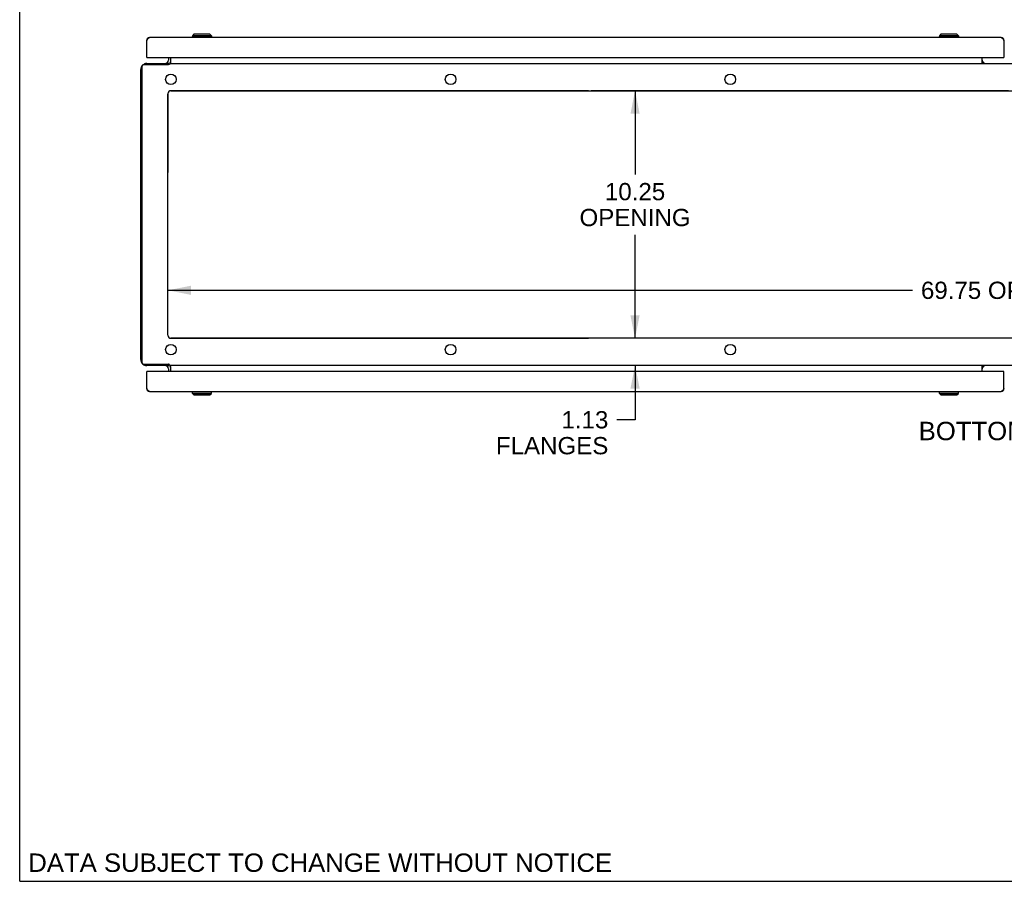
# Model space of a CAD drawing. Header units: inches. Extents: x 0 to 162, y 0 to 105.
# Tile 1 of 9: x 0 to 41, y 0 to 36. Entities that reach past the tile are written whole.
import ezdxf

# ---------------------------------------------------------------- set-up
doc = ezdxf.new("R2010")
doc.units = ezdxf.units.IN
doc.header["$LTSCALE"] = 8.904762
doc.header["$MEASUREMENT"] = 0
doc.layers.get('0').update_dxf_attribs({"linetype": 'CONTINUOUS'})
for name, color, linetype in [('02___PRT_ALL_AXES', 7, 'CONTINUOUS'), ('2-ACCESS_PANELS', 7, 'CONTINUOUS'), ('DIMENSIONS', 7, 'CONTINUOUS'), ('OPEN', 7, 'CONTINUOUS')]:
    doc.layers.add(name, color=color, linetype=linetype)
doc.styles.get("Standard").update_dxf_attribs({"font": 'arial.ttf'})
doc.dimstyles.new('DIMSTYLE_1', dxfattribs={"dimtxt": 0.714286, "dimasz": 0.952381, "dimexe": 0.09, "dimexo": 0.07, "dimgap": 0.0375, "dimtad": 0, "dimtih": 1, "dimtoh": 1, "dimzin": 4, "dimdsep": 46, "dimtxsty": 'Standard', "dimblk": '_FILLED', "dimblk1": '_FILLED', "dimblk2": '_FILLED', "dimcen": 0.09, "dimazin": 1, "dimtfac": 1, "dimtdec": 3, "dimtofl": 0, "dimtmove": 0, "dimatfit": 3, "dimldrblk": '_FILLED', "dimfxl": 0, "dimtolj": 1, "dimtzin": 4, "dimarcsym": 0})

# ---------------------------------------------------------------- blocks, each defined once
blk = doc.blocks.new('_FILLED')
at = {"color": 0, "linetype": 'ByBlock'}
blk.add_solid([(0, 0), (-1, 0.2), (-1, -0.2)], dxfattribs=at)
blk = doc.blocks.new('*D8')
at = {"layer": '2-ACCESS_PANELS', "color": 2, "linetype": 'Continuous'}
for p, q in [((51.103, 22.006), (51.103, 23.911)), ((51.96, 22.006), (50.265, 22.006)), ((51.103, 21.35), (51.103, 18.874)), ((51.103, 18.874), (50.27, 18.874))]:
    blk.add_line(p, q, dxfattribs=at)
at = {"layer": '2-ACCESS_PANELS', "color": 2, "linetype": 'Continuous', "xscale": 0.9523809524, "yscale": 0.9523809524, "zscale": 0.9523809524}
for p, rotation in [((51.103, 22.006), 270), ((51.103, 21.35), 90)]:
    blk.add_blockref('_FILLED', p, dxfattribs=dict(at, rotation=rotation))
at = {"layer": '2-ACCESS_PANELS', "color": 2, "linetype": 'Continuous', "insert": (49.913, 19.231), "char_height": 0.7143, "width": 1.60648, "attachment_point": 3, "line_spacing_factor": 0.9}
blk.add_mtext('.66\\Ptyp.', dxfattribs=at)
blk = doc.blocks.new('*D9')
at = {"layer": '2-ACCESS_PANELS', "color": 2, "linetype": 'Continuous'}
for p, q in [((25.486, 32.725), (25.486, 29.262)), ((25.486, 22.475), (25.486, 26.762))]:
    blk.add_line(p, q, dxfattribs=at)
at = {"layer": '2-ACCESS_PANELS', "color": 2, "linetype": 'Continuous', "xscale": 0.9523809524, "yscale": 0.9523809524, "zscale": 0.9523809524}
for p, rotation in [((25.486, 32.725), 90), ((25.486, 22.475), 270)]:
    blk.add_blockref('_FILLED', p, dxfattribs=dict(at, rotation=rotation))
at = {"layer": '2-ACCESS_PANELS', "color": 2, "linetype": 'Continuous', "insert": (25.486, 28.905), "char_height": 0.7143, "width": 4.59373, "attachment_point": 2, "line_spacing_factor": 0.9}
blk.add_mtext('10.25\\POPENING', dxfattribs=at)
blk = doc.blocks.new('*D10')
at = {"layer": '2-ACCESS_PANELS', "color": 2, "linetype": 'Continuous'}
for p, q in [((25.486, 22.475), (25.486, 24.38)), ((25.486, 21.35), (25.486, 19.104)), ((25.486, 19.104), (24.737, 19.104))]:
    blk.add_line(p, q, dxfattribs=at)
at = {"layer": '2-ACCESS_PANELS', "color": 2, "linetype": 'Continuous', "xscale": 0.9523809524, "yscale": 0.9523809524, "zscale": 0.9523809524}
for p, rotation in [((25.486, 22.475), 270), ((25.486, 21.35), 90)]:
    blk.add_blockref('_FILLED', p, dxfattribs=dict(at, rotation=rotation))
at = {"layer": '2-ACCESS_PANELS', "color": 2, "linetype": 'Continuous', "insert": (24.38, 19.461), "char_height": 0.7143, "width": 4.6495, "attachment_point": 3, "line_spacing_factor": 0.9}
blk.add_mtext('1.13\\PFLANGES', dxfattribs=at)
blk = doc.blocks.new('*D12')
at = {"layer": '2-ACCESS_PANELS', "color": 2, "linetype": 'Continuous'}
for p, q in [((6.138, 24.463), (36.973, 24.463)), ((75.888, 24.463), (45.053, 24.463))]:
    blk.add_line(p, q, dxfattribs=at)
at = {"layer": '2-ACCESS_PANELS', "color": 2, "linetype": 'Continuous', "xscale": 0.9523809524, "yscale": 0.9523809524, "zscale": 0.9523809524, "rotation": 180}
blk.add_blockref('_FILLED', (6.138, 24.463), dxfattribs=at)
at = {"layer": '2-ACCESS_PANELS', "color": 2, "linetype": 'Continuous', "xscale": 0.9523809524, "yscale": 0.9523809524, "zscale": 0.9523809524}
blk.add_blockref('_FILLED', (75.888, 24.463), dxfattribs=at)
at = {"layer": '2-ACCESS_PANELS', "color": 2, "linetype": 'Continuous', "insert": (41.013, 24.82), "char_height": 0.71429, "width": 7.36591, "attachment_point": 2, "line_spacing_factor": 0.9}
blk.add_mtext('69.75 OPENING', dxfattribs=at)

msp = doc.modelspace()

# ---------------------------------------------------------------- linework, layer by layer
at = {"color": 7, "linetype": 'Continuous'}
for p, q in [((0, 0), (0, 104.762)), ((5.265, 34.829), (5.276, 34.827)), ((7.131, 34.944), (7.131, 34.924)), ((7.958, 34.944), (7.131, 34.944)), ((7.21, 35.062), (7.151, 35.003)), ((7.151, 35.003), (7.151, 34.944)), ((7.938, 35.003), (7.151, 35.003)), ((7.879, 35.062), (7.21, 35.062)), ((7.879, 35.062), (7.938, 35.003)), ((7.938, 35.003), (7.938, 34.944)), ((7.958, 34.944), (7.958, 34.924)), ((38.069, 34.944), (38.069, 34.924)), ((38.895, 34.944), (38.069, 34.944)), ((38.147, 35.062), (38.088, 35.003)), ((38.088, 35.003), (38.088, 34.944)), ((38.876, 35.003), (38.088, 35.003)), ((38.817, 35.062), (38.147, 35.062)), ((38.817, 35.062), (38.876, 35.003)), ((38.876, 35.003), (38.876, 34.944)), ((38.895, 34.944), (38.895, 34.924)), ((40.761, 34.829), (40.751, 34.827)), ((5.263, 34.103), (5.268, 34.103)), ((5.278, 34.099), (5.263, 34.099)), ((6.155, 33.851), (6.12, 33.886)), ((6.159, 33.8), (6.159, 33.85)), ((40.748, 34.099), (40.763, 34.099)), ((40.763, 34.103), (40.758, 34.103)), ((6.189, 33.816), (6.159, 33.846)), ((6.155, 21.349), (6.12, 21.314)), ((6.12, 21.313), (6.12, 21.314)), ((6.159, 21.4), (6.159, 21.35)), ((6.189, 21.384), (6.159, 21.354)), ((5.278, 21.101), (5.263, 21.101)), ((5.263, 21.097), (5.268, 21.097)), ((40.748, 21.101), (40.763, 21.101)), ((40.763, 21.097), (40.758, 21.097)), ((5.265, 20.371), (5.276, 20.373)), ((7.131, 20.256), (7.131, 20.276)), ((7.131, 20.256), (7.958, 20.256)), ((7.151, 20.197), (7.151, 20.256)), ((7.21, 20.138), (7.151, 20.197)), ((7.151, 20.197), (7.938, 20.197)), ((7.21, 20.138), (7.879, 20.138)), ((7.879, 20.138), (7.938, 20.197)), ((7.938, 20.197), (7.938, 20.256)), ((7.958, 20.256), (7.958, 20.276)), ((38.069, 20.256), (38.069, 20.276)), ((38.069, 20.256), (38.895, 20.256)), ((38.088, 20.197), (38.088, 20.256)), ((38.088, 20.197), (38.876, 20.197)), ((38.147, 20.138), (38.088, 20.197)), ((38.147, 20.138), (38.817, 20.138)), ((38.817, 20.138), (38.876, 20.197)), ((38.876, 20.197), (38.876, 20.256)), ((38.895, 20.256), (38.895, 20.276)), ((40.761, 20.371), (40.751, 20.373)), ((0, 0), (161.905, 0))]:
    msp.add_line(p, q, dxfattribs=at)
at = {"color": 3, "linetype": 'Continuous'}
for p, q in [((5.263, 34.807), (5.271, 34.82)), ((5.263, 34.099), (5.263, 34.807)), ((5.271, 34.82), (5.275, 34.826)), ((5.275, 34.826), (5.279, 34.832)), ((5.279, 34.832), (5.283, 34.838)), ((40.646, 34.924), (5.38, 34.924)), ((40.737, 34.847), (40.741, 34.841)), ((40.741, 34.841), (40.745, 34.835)), ((40.745, 34.835), (40.749, 34.829)), ((40.749, 34.829), (40.753, 34.823)), ((40.753, 34.823), (40.759, 34.813)), ((40.759, 34.813), (40.763, 34.807)), ((40.763, 34.807), (40.763, 34.099)), ((5.26, 33.85), (6.159, 33.85)), ((5.278, 34.099), (40.748, 34.099)), ((6.117, 33.889), (6.119, 33.887)), ((6.119, 33.887), (6.119, 33.887)), ((6.159, 34.099), (6.159, 33.992)), ((6.204, 33.85), (6.204, 33.818)), ((6.204, 33.85), (75.822, 33.85)), ((6.263, 33.89), (6.263, 34.099)), ((39.867, 33.85), (39.867, 34.099)), ((5.013, 21.596), (5.013, 33.603)), ((5.065, 33.735), (5.065, 21.464)), ((6.154, 33.798), (5.128, 33.798)), ((6.263, 32.725), (75.763, 32.725)), ((6.138, 22.6), (6.138, 32.6)), ((75.763, 22.475), (6.263, 22.475)), ((5.128, 21.402), (6.154, 21.402)), ((6.159, 21.35), (5.26, 21.35)), ((6.117, 21.31), (6.119, 21.312)), ((6.159, 21.207), (6.159, 21.101)), ((6.204, 21.35), (6.204, 21.382)), ((75.822, 21.35), (6.204, 21.35)), ((6.263, 21.101), (6.263, 21.31)), ((39.867, 21.101), (39.867, 21.35)), ((5.263, 20.393), (5.263, 21.101)), ((40.748, 21.101), (5.278, 21.101)), ((40.763, 20.393), (40.763, 21.101)), ((5.271, 20.38), (5.263, 20.393)), ((40.763, 20.393), (40.755, 20.38)), ((5.281, 20.365), (5.277, 20.371)), ((5.285, 20.359), (5.281, 20.365)), ((5.289, 20.353), (5.285, 20.359)), ((5.38, 20.276), (40.646, 20.276)), ((40.747, 20.368), (40.743, 20.362)), ((40.751, 20.374), (40.747, 20.368)), ((40.755, 20.38), (40.751, 20.374))]:
    msp.add_line(p, q, dxfattribs=at)
for points in [[(5.283, 34.838), (5.287, 34.844), (5.289, 34.847), (5.291, 34.85), (5.293, 34.853), (5.295, 34.856), (5.297, 34.859), (5.3, 34.862), (5.302, 34.864), (5.304, 34.867), (5.306, 34.87), (5.308, 34.873), (5.31, 34.875), (5.312, 34.878), (5.314, 34.88), (5.316, 34.883), (5.318, 34.885), (5.32, 34.887), (5.322, 34.89), (5.324, 34.892), (5.326, 34.894), (5.328, 34.896), (5.33, 34.898), (5.332, 34.9), (5.334, 34.902), (5.336, 34.904), (5.338, 34.905), (5.34, 34.907), (5.342, 34.909), (5.344, 34.91), (5.346, 34.912), (5.348, 34.913), (5.35, 34.914), (5.352, 34.916), (5.354, 34.917), (5.356, 34.918), (5.358, 34.919), (5.36, 34.92), (5.362, 34.92), (5.364, 34.921), (5.366, 34.922), (5.368, 34.922), (5.37, 34.923), (5.372, 34.923), (5.374, 34.924), (5.376, 34.924), (5.378, 34.924), (5.38, 34.924)], [(40.646, 34.924), (40.648, 34.924), (40.65, 34.924), (40.652, 34.924), (40.654, 34.923), (40.656, 34.923), (40.658, 34.922), (40.66, 34.922), (40.662, 34.921), (40.664, 34.92), (40.666, 34.92), (40.668, 34.919), (40.67, 34.918), (40.672, 34.917), (40.674, 34.916), (40.676, 34.914), (40.678, 34.913), (40.68, 34.912), (40.683, 34.91), (40.685, 34.909), (40.687, 34.907), (40.689, 34.905), (40.691, 34.904), (40.693, 34.902), (40.695, 34.9), (40.697, 34.898), (40.699, 34.896), (40.701, 34.894), (40.703, 34.892), (40.705, 34.89), (40.707, 34.887), (40.709, 34.885), (40.711, 34.883), (40.713, 34.88), (40.715, 34.878), (40.717, 34.875), (40.719, 34.873), (40.721, 34.87), (40.723, 34.867), (40.725, 34.864), (40.727, 34.862), (40.729, 34.859), (40.731, 34.856), (40.733, 34.853), (40.735, 34.85), (40.737, 34.847)], [(6.116, 33.89), (6.116, 33.89), (6.116, 33.89), (6.117, 33.89), (6.117, 33.89), (6.117, 33.889)], [(6.119, 33.887), (6.122, 33.883), (6.124, 33.88)], [(6.124, 33.88), (6.125, 33.879), (6.126, 33.877), (6.128, 33.875), (6.129, 33.873), (6.131, 33.872), (6.132, 33.87), (6.134, 33.868), (6.136, 33.866), (6.138, 33.864), (6.139, 33.862), (6.141, 33.86), (6.143, 33.858), (6.145, 33.856), (6.147, 33.855), (6.149, 33.854), (6.151, 33.853), (6.152, 33.852), (6.154, 33.851), (6.156, 33.85), (6.157, 33.85), (6.158, 33.85), (6.159, 33.85)], [(6.238, 33.866), (6.236, 33.863), (6.235, 33.861), (6.234, 33.859), (6.233, 33.857), (6.231, 33.855), (6.23, 33.853), (6.228, 33.852), (6.227, 33.851), (6.225, 33.85), (6.224, 33.85), (6.222, 33.85)], [(6.263, 33.89), (6.261, 33.89), (6.259, 33.89), (6.257, 33.89), (6.256, 33.889), (6.254, 33.888), (6.252, 33.887), (6.251, 33.886), (6.249, 33.885), (6.248, 33.883), (6.246, 33.881), (6.245, 33.879), (6.244, 33.877), (6.242, 33.875), (6.241, 33.873), (6.24, 33.87), (6.238, 33.866)], [(39.927, 33.861), (39.924, 33.858), (39.921, 33.855), (39.918, 33.852), (39.915, 33.851)], [(39.938, 33.869), (39.936, 33.869), (39.935, 33.869), (39.932, 33.867), (39.93, 33.864), (39.927, 33.861)], [(6.186, 33.806), (6.185, 33.806), (6.184, 33.806), (6.182, 33.806), (6.181, 33.806), (6.179, 33.805), (6.177, 33.805), (6.175, 33.805), (6.174, 33.804), (6.172, 33.804), (6.17, 33.803), (6.167, 33.803), (6.165, 33.802), (6.163, 33.801), (6.16, 33.8), (6.157, 33.799), (6.154, 33.798)], [(6.204, 33.818), (6.202, 33.816), (6.201, 33.814), (6.199, 33.812), (6.198, 33.811), (6.197, 33.81), (6.196, 33.809), (6.195, 33.808), (6.194, 33.808), (6.193, 33.807), (6.192, 33.807), (6.191, 33.807), (6.19, 33.806), (6.189, 33.806), (6.188, 33.806), (6.186, 33.806)], [(6.116, 21.31), (6.116, 21.309), (6.116, 21.31), (6.117, 21.31), (6.117, 21.31), (6.117, 21.31)], [(6.119, 21.312), (6.119, 21.313), (6.123, 21.318)], [(6.123, 21.318), (6.124, 21.32), (6.125, 21.321), (6.126, 21.323), (6.128, 21.324), (6.129, 21.326), (6.131, 21.328), (6.132, 21.33), (6.134, 21.332), (6.136, 21.334), (6.138, 21.336), (6.139, 21.338), (6.141, 21.34), (6.143, 21.342), (6.145, 21.343), (6.147, 21.345), (6.149, 21.346), (6.151, 21.347), (6.152, 21.348), (6.154, 21.349), (6.156, 21.349), (6.157, 21.35), (6.158, 21.35), (6.159, 21.35)], [(6.188, 21.394), (6.186, 21.394), (6.185, 21.394), (6.184, 21.394), (6.182, 21.394), (6.181, 21.394), (6.179, 21.394), (6.177, 21.395), (6.175, 21.395), (6.174, 21.396), (6.172, 21.396), (6.17, 21.397), (6.167, 21.397), (6.165, 21.398), (6.163, 21.399), (6.16, 21.4), (6.157, 21.401), (6.154, 21.402)], [(6.204, 21.382), (6.202, 21.384), (6.201, 21.386), (6.199, 21.387), (6.198, 21.389), (6.197, 21.39), (6.196, 21.391), (6.195, 21.392), (6.194, 21.392), (6.193, 21.393), (6.192, 21.393), (6.191, 21.393), (6.19, 21.393), (6.189, 21.393), (6.188, 21.394)], [(6.24, 21.329), (6.238, 21.334), (6.236, 21.336), (6.235, 21.339), (6.234, 21.341), (6.233, 21.343), (6.231, 21.345), (6.23, 21.347), (6.228, 21.348), (6.227, 21.349), (6.225, 21.349), (6.224, 21.35), (6.222, 21.35)], [(6.263, 21.31), (6.261, 21.31), (6.259, 21.31), (6.257, 21.31), (6.256, 21.311), (6.254, 21.312), (6.252, 21.313), (6.251, 21.314), (6.249, 21.315), (6.248, 21.317), (6.246, 21.319), (6.245, 21.321), (6.244, 21.323), (6.242, 21.325), (6.241, 21.327), (6.24, 21.329)], [(39.927, 21.339), (39.924, 21.342), (39.921, 21.345), (39.918, 21.347), (39.915, 21.349)], [(39.938, 21.33), (39.936, 21.33), (39.935, 21.331), (39.932, 21.333), (39.93, 21.336), (39.927, 21.339)], [(5.277, 20.371), (5.273, 20.377), (5.271, 20.38)], [(5.38, 20.276), (5.378, 20.276), (5.376, 20.276), (5.374, 20.276), (5.372, 20.277), (5.37, 20.277), (5.368, 20.277), (5.366, 20.278), (5.364, 20.279), (5.362, 20.279), (5.36, 20.28), (5.358, 20.281), (5.356, 20.282), (5.354, 20.283), (5.352, 20.284), (5.35, 20.285), (5.348, 20.287), (5.346, 20.288), (5.344, 20.29), (5.342, 20.291), (5.34, 20.293), (5.338, 20.294), (5.336, 20.296), (5.334, 20.298), (5.332, 20.3), (5.33, 20.302), (5.328, 20.304), (5.326, 20.306), (5.324, 20.308), (5.322, 20.31), (5.32, 20.312), (5.318, 20.315), (5.316, 20.317), (5.314, 20.32), (5.312, 20.322), (5.31, 20.325), (5.308, 20.327), (5.306, 20.33), (5.304, 20.333), (5.302, 20.335), (5.3, 20.338), (5.297, 20.341), (5.295, 20.344), (5.293, 20.347), (5.291, 20.35), (5.289, 20.353)], [(40.743, 20.362), (40.739, 20.356), (40.737, 20.353), (40.735, 20.35), (40.733, 20.347), (40.731, 20.344), (40.729, 20.341), (40.727, 20.338), (40.725, 20.335), (40.723, 20.333), (40.721, 20.33), (40.719, 20.327), (40.717, 20.325), (40.715, 20.322), (40.713, 20.32), (40.711, 20.317), (40.709, 20.315), (40.707, 20.312), (40.705, 20.31), (40.703, 20.308), (40.701, 20.306), (40.699, 20.304), (40.697, 20.302), (40.695, 20.3), (40.693, 20.298), (40.691, 20.296), (40.689, 20.294), (40.687, 20.293), (40.685, 20.291), (40.683, 20.29), (40.68, 20.288), (40.678, 20.287), (40.676, 20.285), (40.674, 20.284), (40.672, 20.283), (40.67, 20.282), (40.668, 20.281), (40.666, 20.28), (40.664, 20.279), (40.662, 20.279), (40.66, 20.278), (40.658, 20.277), (40.656, 20.277), (40.654, 20.277), (40.652, 20.276), (40.65, 20.276), (40.648, 20.276), (40.646, 20.276)]]:
    msp.add_lwpolyline(points, dxfattribs=at)
at = {"color": 7, "linetype": 'Continuous'}
for points in [[(6.189, 33.816), (6.187, 33.814), (6.186, 33.813), (6.185, 33.811), (6.183, 33.809), (6.182, 33.806), (6.182, 33.806)], [(6.118, 21.311), (6.118, 21.311), (6.118, 21.312), (6.119, 21.312), (6.119, 21.312), (6.119, 21.313), (6.12, 21.313)], [(6.189, 21.384), (6.187, 21.385), (6.186, 21.387), (6.185, 21.389), (6.183, 21.391), (6.182, 21.393), (6.182, 21.394)]]:
    msp.add_lwpolyline(points, dxfattribs=at)
at = {"color": 3, "linetype": 'Continuous'}
for centre, radius, start, end in [((5.38, 34.807), 0.117, 90, 180), ((40.646, 34.807), 0.117, 0, 90), ((5.26, 33.603), 0.246, 90, 130.1545), ((5.278, 34.114), 0.015, 180, 270), ((6.017, 33.992), 0.142, 270, 360), ((40.01, 33.992), 0.142, 180, 270), ((40.748, 34.114), 0.015, 270, 360), ((5.26, 33.603), 0.246, 139.8447, 180), ((5.128, 33.735), 0.0625, 90, 180), ((6.263, 32.6), 0.125, 90, 180), ((6.263, 22.6), 0.125, 180, 270), ((5.26, 21.596), 0.246, 180, 220.1774), ((5.128, 21.464), 0.0625, 180, 270), ((5.26, 21.596), 0.246, 229.8234, 270), ((6.017, 21.207), 0.142, 0, 90), ((40.01, 21.207), 0.142, 90, 180), ((5.278, 21.086), 0.015, 90, 180), ((40.748, 21.086), 0.015, 0, 90), ((5.38, 20.393), 0.117, 180, 270), ((40.646, 20.393), 0.117, 270, 360)]:
    msp.add_arc(centre, radius, start, end, dxfattribs=at)
at = {"color": 7, "linetype": 'Continuous'}
for centre, start, end in [((6.017, 33.992), 324.6793, 360), ((6.017, 33.992), 314.2241, 319.5264), ((6.017, 21.207), 40.4672, 45.7759), ((6.017, 21.207), 0, 35.3249)]:
    msp.add_arc(centre, 0.246, start, end, dxfattribs=at)
at = {"layer": '02___PRT_ALL_AXES', "color": 3, "linetype": 'Continuous'}
for centre in [(6.263, 33.194), (17.847, 33.194), (29.43, 33.194), (6.263, 22.006), (17.847, 22.006), (29.43, 22.006)]:
    msp.add_circle(centre, 0.219, dxfattribs=at)
at = {"layer": 'OPEN', "color": 40, "linetype": 'Continuous'}
for p, q in [((23.556, 32.725), (6.263, 32.725)), ((40.958, 32.725), (23.666, 32.725)), ((6.138, 32.6), (6.138, 29.34)), ((6.138, 25.97), (6.138, 29.23)), ((6.138, 22.6), (6.138, 25.86)), ((6.263, 22.475), (23.556, 22.475)), ((40.958, 22.475), (23.666, 22.475))]:
    msp.add_line(p, q, dxfattribs=at)
for centre, start, end in [((6.263, 32.6), 90, 180), ((6.263, 22.6), 180, 270)]:
    msp.add_arc(centre, 0.125, start, end, dxfattribs=at)

# ---------------------------------------------------------------- texts
at = {"layer": 'DIMENSIONS', "color": 2, "linetype": 'Continuous', "char_height": 0.7619, "attachment_point": 2, "line_spacing_factor": 0.9}
for s, insert, width in [('BOTTOM VIEW', (41.016, 19.02), 7.55107), ('DATA SUBJECT TO CHANGE WITHOUT NOTICE', (12.447, 1.151), 24.13737)]:
    msp.add_mtext(s, dxfattribs=dict(at, insert=insert, width=width))

# ---------------------------------------------------------------- dimensions: what is measured, and where the dimension line sits
at = {"layer": '2-ACCESS_PANELS', "color": 2, "linetype": 'Continuous'}
for base, p1, p2, angle, text, picture, middle in [((25.486, 22.475), (6.263, 32.725), (6.263, 22.475), 270, '<>\\POPENING', '*D9', (25.486, 28.012)), ((25.485628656, 21.349888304), (6.263197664, 22.474888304), (6.204197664, 21.349888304), 270, '<>\\PFLANGES', '*D10', (22.054913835, 18.56799251)), ((51.103, 22.006), (6.204, 21.35), (52.03, 22.006), 90, '<>\\Ptyp.', '*D8', (49.109, 18.338))]:
    dim = msp.add_linear_dim(base=base, p1=p1, p2=p2, angle=angle, text=text, dimstyle='DIMSTYLE_1', dxfattribs=at)
    dim.commit()
    dim.dimension.update_dxf_attribs({"geometry": picture, "text_midpoint": middle, "dimtype": 160})
dim = msp.add_linear_dim(base=(75.888, 24.463), p1=(6.138, 32.6), p2=(75.888, 32.6), text='<> OPENING', dimstyle='DIMSTYLE_1', dxfattribs=at)
dim.commit()
dim.dimension.update_dxf_attribs({"geometry": '*D12', "text_midpoint": (41.013, 24.463), "dimtype": 160})

doc.saveas('drawing.dxf')
